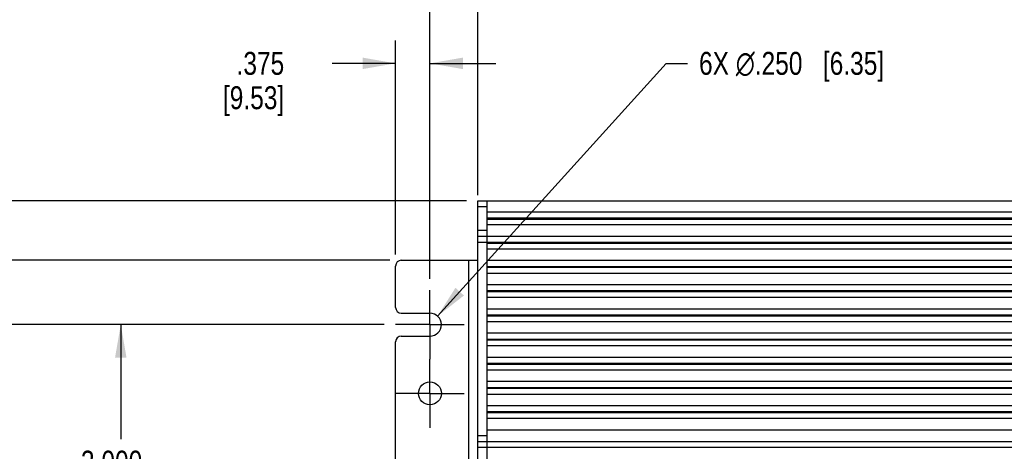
# Model space of a CAD drawing. Header units: inches. Extents: x 0 to 34, y 0 to 22.
# Tile 95 of 124: x 11.5 to 16.9, y 15.3 to 17.6. Entities that reach past the tile are written whole.
import ezdxf

# ---------------------------------------------------------------- set-up
doc = ezdxf.new("R2010")
doc.units = ezdxf.units.IN
doc.header["$LTSCALE"] = 1.87
doc.header["$MEASUREMENT"] = 0
doc.linetypes.add('CENTER', pattern=[0.6, 0.375, -0.075, 0.075, -0.075])
doc.layers.get('0').update_dxf_attribs({"linetype": 'CONTINUOUS'})
doc.layers.add('02___PRT_ALL_AXES', color=7, linetype='CONTINUOUS')
doc.layers.add('DIMENSIONS', color=7, linetype='CONTINUOUS')
doc.styles.get("Standard").update_dxf_attribs({"font": 'txt', "width": 0.8})
doc.dimstyles.new('DIMSTYLE_1', dxfattribs={"dimtxt": 0.125, "dimasz": 0.18, "dimexe": 0.125, "dimexo": 0.0625, "dimgap": 0.0625, "dimtad": 0, "dimtih": 1, "dimtoh": 1, "dimdec": 3, "dimlfac": 2, "dimzin": 4, "dimdsep": 46, "dimtxsty": 'STANDARD', "dimblk": '_FILLED', "dimblk1": '_FILLED', "dimblk2": '_FILLED', "dimcen": 0.09, "dimadec": 0, "dimazin": 0, "dimtp": 0.001, "dimtm": 0.001, "dimtfac": 1, "dimtdec": 3, "dimtofl": 0, "dimtmove": 0, "dimatfit": 3, "dimldrblk": '_FILLED', "dimfxl": 1, "dimtolj": 1, "dimtzin": 4, "dimarcsym": 0})
doc.dimstyles.new('DIMSTYLE_2', dxfattribs={"dimtxt": 0.125, "dimasz": 0.18, "dimexe": 0.125, "dimexo": 0.0625, "dimgap": 0.09, "dimtad": 0, "dimtih": 1, "dimtoh": 1, "dimdec": 3, "dimlfac": 2, "dimzin": 4, "dimdsep": 46, "dimtxsty": 'STANDARD', "dimblk": '_FILLED', "dimblk1": '_FILLED', "dimblk2": '_FILLED', "dimcen": 0.09, "dimadec": 0, "dimazin": 0, "dimtp": 0.001, "dimtm": 0.001, "dimtfac": 1, "dimtdec": 3, "dimtofl": 0, "dimtmove": 0, "dimatfit": 2, "dimldrblk": '_FILLED', "dimfxl": 1, "dimtolj": 1, "dimtzin": 4, "dimarcsym": 0})

# ---------------------------------------------------------------- blocks, each defined once
blk = doc.blocks.new('_FILLED')
at = {"color": 0, "linetype": 'BYBLOCK'}
blk.add_solid([(0, 0), (-1, 0.174), (-1, -0.174)], dxfattribs=at)
blk = doc.blocks.new('*D6')
at = {"layer": 'DIMENSIONS', "color": 2, "linetype": 'CONTINUOUS'}
for p, q in [((13.5245, 15.9752), (11.962, 15.9752)), ((12.087, 15.9752), (12.087, 15.3502)), ((12.087, 14.4752), (12.087, 14.9127)), ((13.5245, 14.4752), (11.962, 14.4752))]:
    blk.add_line(p, q, dxfattribs=at)
at = {"layer": 'DIMENSIONS', "color": 2, "linetype": 'CONTINUOUS', "xscale": 0.18, "yscale": 0.18, "zscale": 0.18}
for p, rotation in [((12.087, 15.9752), 90), ((12.087, 14.4752), 270)]:
    blk.add_blockref('_FILLED', p, dxfattribs=dict(at, rotation=rotation))
at = {"layer": 'DIMENSIONS', "color": 2, "linetype": 'CONTINUOUS', "insert": (12.037, 15.2877), "char_height": 0.125, "width": 0.6, "attachment_point": 2, "line_spacing_factor": 0.9}
blk.add_mtext('3.000\\P[76.2]', dxfattribs=at)
blk = doc.blocks.new('*D10')
at = {"layer": 'DIMENSIONS', "color": 2, "linetype": 'CONTINUOUS'}
for p, q in [((11.337, 17.2439), (11.2195, 17.2439)), ((11.337, 16.3265), (11.337, 17.2439)), ((13.556, 16.3265), (11.212, 16.3265)), ((13.5245, 15.9752), (11.212, 15.9752)), ((11.337, 15.9752), (11.337, 15.6152))]:
    blk.add_line(p, q, dxfattribs=at)
at = {"layer": 'DIMENSIONS', "color": 2, "linetype": 'CONTINUOUS', "xscale": 0.18, "yscale": 0.18, "zscale": 0.18}
for p, rotation in [((11.337, 16.3265), 270), ((11.337, 15.9752), 90)]:
    blk.add_blockref('_FILLED', p, dxfattribs=dict(at, rotation=rotation))
at = {"layer": 'DIMENSIONS', "color": 2, "linetype": 'CONTINUOUS', "insert": (10.857, 17.3064), "char_height": 0.125, "width": 0.7, "attachment_point": 3, "line_spacing_factor": 0.9}
blk.add_mtext('.703\\P[17.84]', dxfattribs=at)
blk = doc.blocks.new('*D12')
at = {"layer": 'DIMENSIONS', "color": 2, "linetype": 'CONTINUOUS'}
for p, q in [((13.587, 16.3575), (13.587, 17.5252)), ((13.7745, 16.2252), (13.7745, 17.5252)), ((13.587, 17.4002), (13.2418, 17.4002)), ((13.7745, 17.4002), (14.1345, 17.4002))]:
    blk.add_line(p, q, dxfattribs=at)
at = {"layer": 'DIMENSIONS', "color": 2, "linetype": 'CONTINUOUS', "xscale": 0.18, "yscale": 0.18, "zscale": 0.18}
blk.add_blockref('_FILLED', (13.587, 17.4002), dxfattribs=at)
at = {"layer": 'DIMENSIONS', "color": 2, "linetype": 'CONTINUOUS', "xscale": 0.18, "yscale": 0.18, "zscale": 0.18, "rotation": 180}
blk.add_blockref('_FILLED', (13.7745, 17.4002), dxfattribs=at)
at = {"layer": 'DIMENSIONS', "color": 2, "linetype": 'CONTINUOUS', "insert": (12.9793, 17.4627), "char_height": 0.125, "width": 0.6, "attachment_point": 3, "line_spacing_factor": 0.9}
blk.add_mtext('.375\\P[9.53]', dxfattribs=at)
blk = doc.blocks.new('*D13')
at = {"layer": 'DIMENSIONS', "color": 2, "linetype": 'CONTINUOUS'}
for p, q in [((13.7745, 16.2252), (13.7745, 18.2752)), ((14.037, 16.7127), (14.037, 18.2752)), ((13.7745, 18.1502), (13.4119, 18.1502)), ((14.037, 18.1502), (14.397, 18.1502))]:
    blk.add_line(p, q, dxfattribs=at)
at = {"layer": 'DIMENSIONS', "color": 2, "linetype": 'CONTINUOUS', "xscale": 0.18, "yscale": 0.18, "zscale": 0.18}
blk.add_blockref('_FILLED', (13.7745, 18.1502), dxfattribs=at)
at = {"layer": 'DIMENSIONS', "color": 2, "linetype": 'CONTINUOUS', "xscale": 0.18, "yscale": 0.18, "zscale": 0.18, "rotation": 180}
blk.add_blockref('_FILLED', (14.037, 18.1502), dxfattribs=at)
at = {"layer": 'DIMENSIONS', "color": 2, "linetype": 'CONTINUOUS', "insert": (13.0494, 18.2127), "char_height": 0.125, "width": 0.7, "attachment_point": 3, "line_spacing_factor": 0.9}
blk.add_mtext('.525\\P[13.34]', dxfattribs=at)
blk = doc.blocks.new('*D16')
at = {"layer": 'DIMENSIONS', "color": 2, "linetype": 'CONTINUOUS'}
for p, q in [((14.037, 16.6812), (14.037, 19.0252)), ((22.637, 16.6812), (22.637, 19.0252)), ((14.037, 18.9002), (17.8745, 18.9002)), ((22.637, 18.9002), (18.7995, 18.9002))]:
    blk.add_line(p, q, dxfattribs=at)
at = {"layer": 'DIMENSIONS', "color": 2, "linetype": 'CONTINUOUS', "xscale": 0.18, "yscale": 0.18, "zscale": 0.18, "rotation": 180}
blk.add_blockref('_FILLED', (14.037, 18.9002), dxfattribs=at)
at = {"layer": 'DIMENSIONS', "color": 2, "linetype": 'CONTINUOUS', "xscale": 0.18, "yscale": 0.18, "zscale": 0.18}
blk.add_blockref('_FILLED', (22.637, 18.9002), dxfattribs=at)
at = {"layer": 'DIMENSIONS', "color": 2, "linetype": 'CONTINUOUS', "insert": (18.237, 18.9627), "char_height": 0.125, "width": 0.8, "attachment_point": 2, "line_spacing_factor": 0.9}
blk.add_mtext('17.200\\P[436.88]', dxfattribs=at)
blk = doc.blocks.new('*D24')
at = {"layer": 'DIMENSIONS', "color": 2, "linetype": 'CONTINUOUS'}
for p, q in [((13.9745, 16.6502), (10.462, 16.6502)), ((10.587, 16.6502), (10.587, 15.7564)), ((10.587, 14.4752), (10.587, 15.3189)), ((16.937, 14.4752), (10.462, 14.4752))]:
    blk.add_line(p, q, dxfattribs=at)
at = {"layer": 'DIMENSIONS', "color": 2, "linetype": 'CONTINUOUS', "xscale": 0.18, "yscale": 0.18, "zscale": 0.18}
for p, rotation in [((10.587, 16.6502), 90), ((10.587, 14.4752), 270)]:
    blk.add_blockref('_FILLED', p, dxfattribs=dict(at, rotation=rotation))
at = {"layer": 'DIMENSIONS', "color": 2, "linetype": 'CONTINUOUS', "insert": (10.437, 15.6939), "char_height": 0.125, "width": 0.8, "attachment_point": 2, "line_spacing_factor": 0.9}
blk.add_mtext('4.350\\P[110.49]', dxfattribs=at)
blk = doc.blocks.new('*D33')
at = {"layer": 'DIMENSIONS', "color": 2, "linetype": 'CONTINUOUS'}
for p, q in [((13.8165, 16.0216), (15.0638, 17.4002)), ((15.0638, 17.4002), (15.1813, 17.4002))]:
    blk.add_line(p, q, dxfattribs=at)
at = {"layer": 'DIMENSIONS', "color": 2, "linetype": 'CONTINUOUS', "xscale": 0.18, "yscale": 0.18, "zscale": 0.18, "rotation": 227.864174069}
blk.add_blockref('_FILLED', (13.8165, 16.0216), dxfattribs=at)
at = {"layer": 'DIMENSIONS', "color": 2, "linetype": 'CONTINUOUS', "insert": (15.2438, 17.4627), "char_height": 0.125, "width": 1.591667, "attachment_point": 1, "line_spacing_factor": 0.9}
blk.add_mtext('6X \\Fgdt;{\\Fgdt;n}\\Ftxt;.250{\\Ftxt.shx;\\W1.000000;\\H0.125000; }[6.35]', dxfattribs=at)

msp = doc.modelspace()

# ---------------------------------------------------------------- linework, layer by layer
at = {"color": 7, "linetype": 'CONTINUOUS'}
for p, q in [((14.03705, 12.30021), (14.03705, 16.65021)), ((14.03705, 16.65021), (22.63705, 16.65021)), ((14.03705, 16.61871), (14.08705, 16.61871)), ((14.08705, 12.30021), (14.08705, 16.65021)), ((22.58705, 16.58821), (14.08705, 16.58821)), ((22.58705, 16.55671), (14.08705, 16.55671)), ((14.08705, 16.55021), (22.58705, 16.55021)), ((22.58705, 16.51871), (14.08705, 16.51871)), ((14.08705, 16.48771), (14.03705, 16.48771)), ((22.63705, 16.45621), (14.03705, 16.45621)), ((14.03705, 16.42471), (22.63705, 16.42471)), ((22.58705, 16.41821), (14.08705, 16.41821)), ((22.58705, 16.38671), (14.08705, 16.38671)), ((13.58705, 16.06921), (13.58705, 16.29496)), ((13.61855, 16.32646), (14.03705, 16.32646)), ((13.98705, 12.62396), (13.98705, 16.32646)), ((22.58705, 16.32421), (14.08705, 16.32421)), ((14.08705, 16.29271), (22.58705, 16.29271)), ((22.58705, 16.28621), (14.08705, 16.28621)), ((22.58705, 16.25471), (14.08705, 16.25471)), ((22.58705, 16.19221), (14.08705, 16.19221)), ((14.08705, 16.16071), (22.58705, 16.16071)), ((22.58705, 16.15421), (14.08705, 16.15421)), ((22.58705, 16.12271), (14.08705, 16.12271)), ((13.61855, 16.03771), (13.77455, 16.03771)), ((22.58705, 16.06021), (14.08705, 16.06021)), ((14.08705, 16.02871), (22.58705, 16.02871)), ((22.58705, 16.02221), (14.08705, 16.02221)), ((22.58705, 15.99071), (14.08705, 15.99071)), ((13.61855, 15.91271), (13.77455, 15.91271)), ((22.58705, 15.92821), (14.08705, 15.92821)), ((13.58705, 14.56921), (13.58705, 15.88121)), ((14.08705, 15.89671), (22.58705, 15.89671)), ((22.58705, 15.89021), (14.08705, 15.89021)), ((22.58705, 15.85871), (14.08705, 15.85871)), ((22.58705, 15.79621), (14.08705, 15.79621)), ((14.08705, 15.76471), (22.58705, 15.76471)), ((22.58705, 15.75821), (14.08705, 15.75821)), ((22.58705, 15.72671), (14.08705, 15.72671)), ((22.58705, 15.66421), (14.08705, 15.66421)), ((14.08705, 15.63271), (22.58705, 15.63271)), ((22.58705, 15.62621), (14.08705, 15.62621)), ((22.58705, 15.59471), (14.08705, 15.59471)), ((22.58705, 15.53221), (14.08705, 15.53221)), ((14.08705, 15.50071), (22.58705, 15.50071)), ((22.58705, 15.49421), (14.08705, 15.49421)), ((22.58705, 15.46271), (14.08705, 15.46271)), ((22.58705, 15.40021), (14.08705, 15.40021)), ((14.08705, 15.36921), (14.03705, 15.36921)), ((14.03705, 15.33771), (22.63705, 15.33771)), ((14.03705, 15.30621), (22.63705, 15.30621))]:
    msp.add_line(p, q, dxfattribs=at)
for centre, start, end in [((13.61855, 16.29496), 90, 180), ((13.61855, 16.06921), 180, 270), ((13.61855, 15.88121), 90, 180)]:
    msp.add_arc(centre, 0.0315, start, end, dxfattribs=at)
at = {"layer": '02___PRT_ALL_AXES', "color": 7, "linetype": 'CENTER'}
for p, q in [((13.77455, 15.97521), (13.77455, 16.16271)), ((13.77455, 15.97521), (13.58705, 15.97521)), ((13.77455, 15.97521), (13.77455, 15.78771)), ((13.77455, 15.97521), (13.96205, 15.97521)), ((13.77455, 15.60021), (13.77455, 15.78771)), ((13.77455, 15.60021), (13.58705, 15.60021)), ((13.77455, 15.60021), (13.77455, 15.41271)), ((13.77455, 15.60021), (13.96205, 15.60021))]:
    msp.add_line(p, q, dxfattribs=at)
at = {"layer": '02___PRT_ALL_AXES', "color": 7, "linetype": 'CONTINUOUS'}
msp.add_circle((13.77455, 15.60021), 0.0625, dxfattribs=at)
msp.add_arc((13.77455, 15.97521), 0.0625, 270, 90, dxfattribs=at)

# ---------------------------------------------------------------- dimensions: what is measured, and where the dimension line sits
at = {"layer": 'DIMENSIONS', "color": 2, "linetype": 'CONTINUOUS'}
for base, p1, p2, picture, middle in [((22.63705, 18.90021), (14.03705, 16.61871), (22.63705, 16.61871), '*D16', (18.33705, 18.80646)), ((14.03705, 18.15021), (13.77455, 16.16271), (14.03705, 16.65021), '*D13', (12.99942, 18.05646)), ((13.77455, 17.40021), (13.58705, 16.29496), (13.77455, 16.16271), '*D12', (12.87927, 17.30646))]:
    dim = msp.add_linear_dim(base=base, p1=p1, p2=p2, dimstyle='DIMSTYLE_1', dxfattribs=at)
    dim.commit()
    dim.dimension.update_dxf_attribs({"geometry": picture, "text_midpoint": middle, "dimtype": 160})
dim = msp.add_diameter_dim_2p(p1=(13.81648, 16.02156), p2=(13.73261, 15.92887), text='6X %%c<>', dimstyle='DIMSTYLE_2', override={"dimpost": '<>'}, dxfattribs=at)
dim.commit()
dim.dimension.update_dxf_attribs({"geometry": '*D33', "text_midpoint": (16.03958, 17.40021), "dimtype": 163})
for base, p1, p2, picture, middle in [((11.3370454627, 16.3264633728), (13.5870454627, 15.9752133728), (13.6185454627, 16.3264633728), '*D10', (10.8070454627, 17.1501935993)), ((10.58705, 16.65021), (16.99955, 14.47521), (14.03705, 16.65021), '*D24', (10.58705, 15.53761)), ((12.08705, 15.97521), (13.58705, 14.47521), (13.58705, 15.97521), '*D6', (12.08705, 15.13146))]:
    dim = msp.add_linear_dim(base=base, p1=p1, p2=p2, angle=90, dimstyle='DIMSTYLE_1', dxfattribs=at)
    dim.commit()
    dim.dimension.update_dxf_attribs({"geometry": picture, "text_midpoint": middle, "dimtype": 160})

doc.saveas('drawing.dxf')
